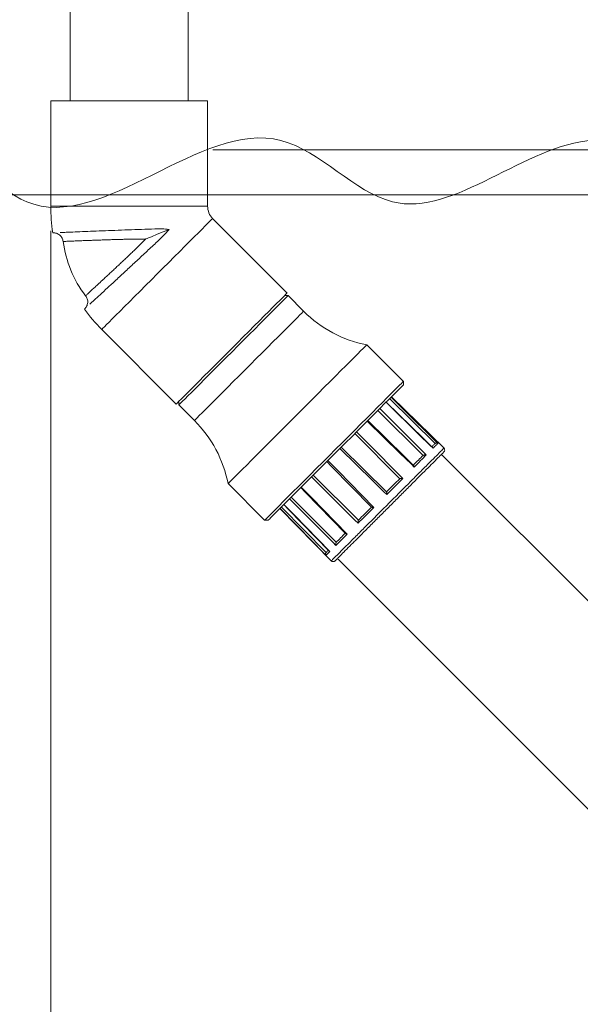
# Model space of a CAD drawing. Header units: millimetres. Extents: x 0 to 594, y 0 to 420.
# Tile 33 of 49: x 307 to 329, y 269 to 309. Entities that reach past the tile are written whole.
import ezdxf

# ---------------------------------------------------------------- set-up
doc = ezdxf.new("R2010")
doc.units = ezdxf.units.MM
doc.styles.add('SLDTEXTSTYLE0', font='TXT', dxfattribs={"width": 0.605})
doc.dimstyles.new('SLDDIMSTYLE0', dxfattribs={"dimtxt": 3.5, "dimasz": 3.302, "dimexe": 0, "dimexo": 0.0625, "dimgap": 0.875, "dimtad": 1, "dimdec": 3, "dimlfac": 10, "dimrnd": 1e-09, "dimzin": 12, "dimdsep": 46, "dimtxsty": 'SLDTEXTSTYLE0', "dimsah": 1, "dimcen": 0.09, "dimadec": 0, "dimazin": 3, "dimtfac": 1, "dimtmove": 0, "dimatfit": 0, "dimfxl": 1, "dimfrac": 2, "dimtolj": 1, "dimtzin": 12, "dimarcsym": 0})
doc.dimstyles.new('SLDDIMSTYLE1', dxfattribs={"dimtxt": 3.5, "dimasz": 3.302, "dimexe": 0, "dimexo": 0.0625, "dimgap": 0.875, "dimtad": 1, "dimdec": 3, "dimlfac": 10, "dimrnd": 1e-09, "dimzin": 12, "dimdsep": 46, "dimtxsty": 'SLDTEXTSTYLE0', "dimsah": 1, "dimcen": 0.09, "dimadec": 0, "dimazin": 3, "dimtfac": 1, "dimtmove": 0, "dimatfit": 0, "dimfxl": 1, "dimfrac": 2, "dimtolj": 1, "dimtzin": 12, "dimarcsym": 0})
doc.dimstyles.new('SLDDIMSTYLE3', dxfattribs={"dimtxt": 3.5, "dimasz": 3.302, "dimexe": 0, "dimexo": 0.0625, "dimgap": 0.875, "dimtad": 1, "dimdec": 3, "dimlfac": 10, "dimrnd": 1e-09, "dimzin": 12, "dimdsep": 46, "dimtxsty": 'SLDTEXTSTYLE0', "dimsah": 1, "dimcen": 0.09, "dimadec": 0, "dimazin": 3, "dimtfac": 1, "dimtmove": 0, "dimatfit": 0, "dimfxl": 1, "dimfrac": 2, "dimtolj": 1, "dimtzin": 12, "dimarcsym": 0})
doc.dimstyles.new('SLDDIMSTYLE4', dxfattribs={"dimtxt": 3.5, "dimasz": 3.302, "dimexe": 0, "dimexo": 0.0625, "dimgap": 0.875, "dimtad": 1, "dimdec": 3, "dimlfac": 10, "dimrnd": 1e-09, "dimzin": 12, "dimdsep": 46, "dimtxsty": 'SLDTEXTSTYLE0', "dimsah": 1, "dimcen": 0.09, "dimadec": 0, "dimazin": 3, "dimtfac": 1, "dimtofl": 0, "dimtmove": 0, "dimatfit": 3, "dimfxl": 1, "dimfrac": 2, "dimtolj": 1, "dimtzin": 12, "dimarcsym": 0})

# ---------------------------------------------------------------- blocks, each defined once
blk = doc.blocks.new('_D')
at = {"color": 7, "linetype": 'Continuous', "lineweight": 0}
for p, q in [((376.717, 302.197), (376.717, 308.547)), ((269.468, 302.197), (377.717, 302.197)), ((376.717, 302.197), (376.717, 270.437)), ((370.543, 288.793), (370.543, 289.595)), ((370.543, 289.595), (375.915, 289.595)), ((375.915, 289.595), (375.915, 288.793)), ((370.543, 272.082), (370.543, 271.28)), ((375.915, 271.28), (375.915, 272.082)), ((370.543, 271.28), (375.915, 271.28)), ((337.497, 270.437), (377.717, 270.437)), ((376.717, 270.437), (376.717, 264.087))]:
    blk.add_line(p, q, dxfattribs=at)
for points in [[(376.717, 302.197), (377.225, 305.499), (376.209, 305.499)], [(376.717, 270.437), (376.209, 267.135), (377.225, 267.135)]]:
    blk.add_solid(points, dxfattribs=at)
at = {"color": 7, "linetype": 'Continuous', "lineweight": 0, "char_height": 3.5, "attachment_point": 1, "rotation": 90, "style": 'SLDTEXTSTYLE0'}
for s, insert in [('max.', (371.403, 291.509, 0.01)), ('max.', (365.229, 288.701, 0.01)), ('118,11', (371.403, 273.085, 0.01)), ('3000', (365.229, 273.486, 0.01))]:
    blk.add_mtext(s, dxfattribs=dict(at, insert=insert))
blk = doc.blocks.new('_D_1')
at = {"color": 7, "linetype": 'Continuous', "lineweight": 0}
for p, q in [((307.768, 300.732), (307.768, 238.681)), ((268.468, 254.432), (268.468, 238.681)), ((275.888, 245.854), (275.086, 245.854)), ((275.086, 245.854), (275.086, 240.483)), ((289.925, 245.854), (290.727, 245.854)), ((290.727, 245.854), (290.727, 240.483)), ((275.086, 240.483), (275.888, 240.483)), ((290.727, 240.483), (289.925, 240.483)), ((268.468, 239.681), (262.118, 239.681)), ((268.468, 239.681), (307.768, 239.681)), ((307.768, 239.681), (314.118, 239.681))]:
    blk.add_line(p, q, dxfattribs=at)
for points in [[(268.468, 239.681), (265.166, 240.189), (265.166, 239.173)], [(307.768, 239.681), (311.07, 239.173), (311.07, 240.189)]]:
    blk.add_solid(points, dxfattribs=at)
at = {"color": 7, "linetype": 'Continuous', "lineweight": 0, "char_height": 3.5, "attachment_point": 1, "style": 'SLDTEXTSTYLE0'}
for s, insert in [('min.', (289.834, 251.168, 0.01)), ('300', (277.292, 251.168, 0.01)), ('11,81', (276.891, 244.994, 0.01)), ('min.', (292.641, 244.994, 0.01))]:
    blk.add_mtext(s, dxfattribs=dict(at, insert=insert))
blk = doc.blocks.new('_D_3')
at = {"color": 7, "linetype": 'Continuous', "lineweight": 0}
for p, q in [((358.013, 302.197), (358.013, 308.547)), ((269.468, 302.197), (359.013, 302.197)), ((358.013, 302.197), (358.013, 270.432)), ((351.839, 285.448), (351.839, 286.25)), ((351.839, 286.25), (357.211, 286.25)), ((357.211, 286.25), (357.211, 285.448)), ((351.839, 276.759), (351.839, 275.957)), ((357.211, 275.957), (357.211, 276.759)), ((351.839, 275.957), (357.211, 275.957)), ((337.56, 270.432), (359.013, 270.432)), ((358.013, 270.432), (358.013, 264.082))]:
    blk.add_line(p, q, dxfattribs=at)
for points in [[(358.013, 302.197), (358.521, 305.499), (357.505, 305.499)], [(358.013, 270.432), (357.505, 267.13), (358.521, 267.13)]]:
    blk.add_solid(points, dxfattribs=at)
at = {"color": 7, "linetype": 'Continuous', "lineweight": 0, "char_height": 3.5, "attachment_point": 1, "rotation": 90, "style": 'SLDTEXTSTYLE0'}
for s, insert in [('min.', (346.526, 288.03, 0.01)), ('min.', (352.699, 288.164, 0.01)), ('5,9', (352.699, 277.761, 0.01)), ('150', (346.526, 275.489, 0.01))]:
    blk.add_mtext(s, dxfattribs=dict(at, insert=insert))
blk = doc.blocks.new('_D_5')
at = {"color": 7, "linetype": 'Continuous', "lineweight": 0}
for p, q in [((314.381, 344.032), (340.456, 344.032)), ((339.456, 304.032), (339.456, 344.032)), ((334.491, 331.65), (339.053, 331.65)), ((334.491, 331.65), (334.491, 330.848)), ((339.053, 331.65), (339.053, 330.848)), ((334.491, 316.415), (334.491, 317.217)), ((339.053, 316.415), (339.053, 317.217)), ((334.491, 316.415), (339.053, 316.415)), ((314.381, 304.032), (340.456, 304.032))]:
    blk.add_line(p, q, dxfattribs=at)
for points in [[(339.456, 344.032), (338.948, 340.73), (339.964, 340.73)], [(339.456, 304.032), (339.964, 307.334), (338.948, 307.334)]]:
    blk.add_solid(points, dxfattribs=at)
at = {"color": 7, "linetype": 'Continuous', "lineweight": 0, "char_height": 3.5, "attachment_point": 1, "rotation": 90, "style": 'SLDTEXTSTYLE0'}
for s, insert in [('15,75', (334.944, 318.018)), ('400', (329.577, 320.024))]:
    blk.add_mtext(s, dxfattribs=dict(at, insert=insert))
blk = doc.blocks.new('_D_8')
at = {"color": 7, "linetype": 'Continuous', "lineweight": 0}
for p, q in [((312.568, 346.792), (392.717, 346.792)), ((391.717, 270.437), (391.717, 346.792)), ((385.543, 315.633), (385.543, 316.435)), ((385.543, 316.435), (390.915, 316.435)), ((390.915, 316.435), (390.915, 315.633)), ((385.543, 301.596), (385.543, 300.794)), ((390.915, 300.794), (390.915, 301.596)), ((385.543, 300.794), (390.915, 300.794)), ((337.497, 270.437), (392.717, 270.437))]:
    blk.add_line(p, q, dxfattribs=at)
for points in [[(391.717, 346.792), (391.209, 343.49), (392.225, 343.49)], [(391.717, 270.437), (392.225, 273.739), (391.209, 273.739)]]:
    blk.add_solid(points, dxfattribs=at)
at = {"color": 7, "linetype": 'Continuous', "lineweight": 0, "char_height": 3.5, "attachment_point": 1, "rotation": 90, "style": 'SLDTEXTSTYLE0'}
for s, insert in [('29,13', (386.403, 302.599, 0.01)), ('740', (380.229, 303, 0.01))]:
    blk.add_mtext(s, dxfattribs=dict(at, insert=insert))
blk = doc.blocks.new('_D_9')
at = {"color": 7, "linetype": 'Continuous', "lineweight": 0}
for p, q in [((307.768, 300.732), (307.768, 238.681)), ((340.647, 273.586), (340.647, 238.681)), ((317.189, 245.854), (316.387, 245.854)), ((316.387, 245.854), (316.387, 240.483)), ((331.225, 245.854), (332.028, 245.854)), ((332.028, 245.854), (332.028, 240.483)), ((316.387, 240.483), (317.189, 240.483)), ((332.028, 240.483), (331.225, 240.483)), ((307.768, 239.681), (340.647, 239.681))]:
    blk.add_line(p, q, dxfattribs=at)
for points in [[(307.768, 239.681), (311.07, 239.173), (311.07, 240.189)], [(340.647, 239.681), (337.345, 240.189), (337.345, 239.173)]]:
    blk.add_solid(points, dxfattribs=at)
at = {"color": 7, "linetype": 'Continuous', "lineweight": 0, "char_height": 3.5, "attachment_point": 1, "style": 'SLDTEXTSTYLE0'}
for s, insert in [('303', (318.593, 251.168, 0.01)), ('11,93', (318.192, 244.994, 0.01))]:
    blk.add_mtext(s, dxfattribs=dict(at, insert=insert))

msp = doc.modelspace()

# ---------------------------------------------------------------- linework, layer by layer
at = {"color": 7, "linetype": 'Continuous', "lineweight": 15}
for p, q in [((308.55464, 342.53242), (308.55464, 306.03242)), ((313.38064, 306.03242), (313.38064, 342.53242)), ((307.76764, 306.03242), (307.76764, 301.73242)), ((314.16764, 306.03242), (307.76764, 306.03242)), ((314.16764, 301.73242), (314.16764, 306.03242)), ((317.41394, 298.19516), (314.37338, 301.23572)), ((317.4493, 298.0891), (317.30788, 298.0891)), ((318.08569, 297.4527), (317.4493, 298.0891)), ((309.8479, 296.71024), (312.88846, 293.66968)), ((322.15156, 294.58892), (320.65873, 296.08175)), ((322.15156, 294.4475), (322.15156, 294.58892)), ((323.44489, 292.06388), (321.59327, 293.88922)), ((323.81342, 291.86517), (321.67281, 293.96875)), ((312.99452, 293.77575), (312.99452, 293.63432)), ((312.99452, 293.63432), (313.63092, 292.99792)), ((322.95574, 291.57472), (321.1151, 293.41104)), ((322.00479, 290.62377), (320.17571, 292.47165)), ((321.4695, 290.08848), (319.6135, 291.90944)), ((336.3644, 278.96186), (323.70719, 291.61907)), ((320.32106, 288.94003), (318.47457, 290.7705)), ((322.13068, 290.63837), (321.47373, 289.98142)), ((315.00187, 290.42489), (316.4947, 288.93206)), ((319.41678, 288.03576), (317.58196, 289.8779)), ((317.11487, 289.41081), (319.21845, 287.2702)), ((318.99898, 287.61796), (317.17484, 289.47078)), ((316.4947, 288.93206), (316.63612, 288.93206)), ((319.46455, 287.37643), (332.12176, 274.71922))]:
    msp.add_line(p, q, dxfattribs=at)
at = {"color": 7, "linetype": 'Continuous', "lineweight": 0}
msp.add_line((268.46764, 302.19722), (351.46764, 302.19722), dxfattribs=at)
at = {"color": 8, "linetype": 'Continuous', "lineweight": 15}
msp.add_line((314.16764, 301.73242), (307.76764, 301.73242), dxfattribs=at)
at = {"color": 8, "linetype": 'Continuous', "lineweight": 15, "flags": 128}
for points in [[(314.37338, 301.23572), (314.36099, 301.22332), (314.32394, 301.18627), (314.26264, 301.12498), (314.17776, 301.0401), (314.07023, 300.93257), (313.94124, 300.80358), (313.79219, 300.65452), (313.62471, 300.48705), (313.44065, 300.30299), (313.24201, 300.10435), (313.03098, 299.89332), (312.80987, 299.6722), (312.58109, 299.44343), (312.34716, 299.2095), (312.11064, 298.97298), (311.87412, 298.73646), (311.64019, 298.50253), (311.41142, 298.27375), (311.1903, 298.05264), (310.97927, 297.84161), (310.78063, 297.64297), (310.59657, 297.45891), (310.4291, 297.29143), (310.28005, 297.14238), (310.15105, 297.01339), (310.04352, 296.90586), (309.95864, 296.82098), (309.89734, 296.75968), (309.86029, 296.72263), (309.8479, 296.71024), (309.8479, 296.71024)], [(313.63092, 292.99792), (313.64354, 293.01054), (313.68125, 293.04826), (313.74363, 293.11064), (313.82997, 293.19698), (313.93929, 293.3063), (314.07036, 293.43737), (314.22168, 293.58869), (314.39155, 293.75855), (314.57803, 293.94504), (314.77902, 294.14603), (314.99225, 294.35925), (315.21528, 294.58229), (315.4456, 294.81261), (315.68059, 295.0476), (315.9176, 295.28461), (316.15394, 295.52094), (316.38693, 295.75393), (316.61392, 295.98093), (316.83236, 296.19937), (317.03976, 296.40677), (317.23377, 296.60078), (317.4122, 296.77921), (317.57303, 296.94003), (317.71442, 297.08143), (317.83478, 297.20179), (317.93275, 297.29976), (318.00722, 297.37422), (318.05733, 297.42434), (318.08254, 297.44954), (318.08569, 297.4527)], [(321.65046, 293.9464), (322.07698, 293.52612), (323.55847, 292.06617)], [(321.18895, 293.48489), (321.61287, 293.06201), (323.08538, 291.59308)], [(323.36228, 291.86998), (323.24774, 291.98186), (322.78956, 292.42937), (321.44581, 293.74175)], [(322.59282, 291.10052), (322.47821, 291.21232), (322.01973, 291.65954), (320.67514, 292.97108)], [(320.24644, 292.54238), (320.66763, 292.11677), (322.13068, 290.63837)], [(321.47373, 289.98142), (321.35942, 290.09353), (320.90216, 290.54196), (319.56114, 291.85709)], [(319.07547, 291.37141), (319.49453, 290.94367), (320.95016, 289.45786)], [(320.30485, 288.81255), (320.19114, 288.92526), (319.73628, 289.37608), (318.40232, 290.69826)], [(317.98982, 290.28576), (318.4079, 289.85703), (319.86017, 288.36787)], [(319.39941, 287.9071), (319.28643, 288.02054), (318.8345, 288.47431), (317.50918, 289.80512)], [(319, 287.50769), (318.88768, 287.6218), (318.43845, 288.07826), (317.12103, 289.41697)], [(317.28037, 289.57631), (317.6989, 289.14804), (319.15275, 287.66044)]]:
    msp.add_lwpolyline(points, dxfattribs=at)
at = {"color": 7, "linetype": 'Continuous', "lineweight": 15, "flags": 128}
for points in [[(312.59358, 300.78948), (312.35686, 300.69142), (312.11509, 300.59128), (311.87506, 300.49184), (311.75532, 300.44224), (311.69553, 300.41748), (311.66563, 300.40509), (311.65064, 300.39888), (311.63941, 300.39422), (311.6366, 300.39305), (311.6359, 300.39275), (311.63572, 300.39268), (311.63568, 300.39266), (311.63566, 300.39265), (311.63566, 300.39265), (311.63566, 300.39265)], [(317.41394, 298.19516), (317.40155, 298.18277), (317.3645, 298.14572), (317.30319, 298.08442), (317.21832, 297.99953), (317.11079, 297.89201), (316.9818, 297.76302), (316.83274, 297.61396), (316.66527, 297.44649), (316.48121, 297.26243), (316.28257, 297.06379), (316.07154, 296.85276), (315.85043, 296.63164), (315.62165, 296.40287), (315.38772, 296.16894), (315.1512, 295.93242), (314.91468, 295.6959), (314.68075, 295.46197), (314.45197, 295.23319), (314.23086, 295.01208), (314.01983, 294.80105), (313.82119, 294.60242), (313.63713, 294.41835), (313.46966, 294.25087), (313.3206, 294.10183), (313.19161, 293.97283), (313.08408, 293.8653), (312.99921, 293.78043), (312.93791, 293.71912), (312.90086, 293.68207), (312.88846, 293.66968), (312.88846, 293.66968)], [(317.4493, 298.0891), (317.43668, 298.07648), (317.39896, 298.03877), (317.33659, 297.97638), (317.25025, 297.89005), (317.14092, 297.78072), (317.00986, 297.64966), (316.85854, 297.49834), (316.68867, 297.32847), (316.50218, 297.14198), (316.30119, 296.94099), (316.08797, 296.72777), (315.86494, 296.50474), (315.63462, 296.27442), (315.39963, 296.03942), (315.16262, 295.80241), (314.92628, 295.56608), (314.69329, 295.33309), (314.46629, 295.10609), (314.24786, 294.88766), (314.04046, 294.68026), (313.84644, 294.48624), (313.66801, 294.30781), (313.50719, 294.14699), (313.3658, 294.00559), (313.24544, 293.88523), (313.14747, 293.78726), (313.073, 293.7128), (313.02288, 293.66268), (312.99768, 293.63748), (312.99452, 293.63432)], [(320.65873, 296.08175), (320.65562, 296.07864), (320.63079, 296.05381), (320.58135, 296.00437), (320.50773, 295.93075), (320.41059, 295.83361), (320.29076, 295.71379), (320.14932, 295.57234), (319.9875, 295.41052), (319.80672, 295.22974), (319.60857, 295.03159), (319.39479, 294.81781), (319.16726, 294.59029), (318.92799, 294.35101), (318.67907, 294.10209), (318.42268, 293.84571), (318.1611, 293.58412), (317.8966, 293.31963), (317.63153, 293.05455), (317.3682, 292.79122), (317.10893, 292.53195), (316.856, 292.27902), (316.61163, 292.03465), (316.37797, 291.801), (316.15708, 291.5801), (315.95089, 291.37391), (315.76121, 291.18424), (315.58973, 291.01275), (315.43792, 290.86095), (315.30715, 290.73017), (315.19855, 290.62157), (315.11307, 290.53609), (315.05147, 290.4745), (315.0143, 290.43732), (315.00187, 290.42489), (315.00187, 290.42489)], [(316.4947, 288.93206), (316.50713, 288.94449), (316.54431, 288.98167), (316.6059, 289.04326), (316.69138, 289.12874), (316.79998, 289.23734), (316.93076, 289.36811), (317.08256, 289.51992), (317.25405, 289.6914), (317.44372, 289.88108), (317.64991, 290.08727), (317.87081, 290.30816), (318.10446, 290.54183), (318.34883, 290.78619), (318.60176, 291.03912), (318.86103, 291.29839), (319.12436, 291.56172), (319.38943, 291.82679), (319.65393, 292.09129), (319.91552, 292.35288), (320.17189, 292.60926), (320.42082, 292.85818), (320.66009, 293.09745), (320.88762, 293.32498), (321.1014, 293.53876), (321.29955, 293.73691), (321.48033, 293.91769), (321.64215, 294.07951), (321.7836, 294.22096), (321.90342, 294.34078), (322.00057, 294.43792), (322.07418, 294.51154), (322.12362, 294.56098), (322.14845, 294.58581), (322.15156, 294.58892)], [(322.15156, 294.4475), (322.13907, 294.43501), (322.10172, 294.39766), (322.03985, 294.33579), (321.95401, 294.24996), (321.845, 294.14093), (321.71378, 294.00972), (321.56155, 293.85749), (321.3897, 293.68563), (321.19976, 293.4957), (320.99347, 293.28941), (320.7727, 293.06864), (320.53943, 292.83538), (320.2958, 292.59174), (320.044, 292.33994), (319.78631, 292.08224), (319.52506, 291.82099), (319.26263, 291.55856), (319.00138, 291.29731), (318.74368, 291.03963), (318.49188, 290.78782), (318.24824, 290.54418), (318.01498, 290.31092), (317.79421, 290.09015), (317.58792, 289.88386), (317.39799, 289.69393), (317.22613, 289.52207), (317.0739, 289.36984), (316.94269, 289.23862), (316.83367, 289.1296), (316.74783, 289.04377), (316.68596, 288.9819), (316.64861, 288.94455), (316.63612, 288.93206)], [(323.34362, 291.89899), (322.96772, 292.26621), (321.45143, 293.74737)], [(322.57095, 291.17009), (322.21697, 291.51552), (320.6999, 292.99583)], [(323.44489, 292.06388), (323.43204, 292.05101), (323.41711, 292.03609), (323.40013, 292.01911), (323.38111, 292.00009), (323.36007, 291.97905), (323.33703, 291.95601), (323.31201, 291.931), (323.3116, 291.93058)], [(323.55847, 292.06617), (323.54448, 292.05217), (323.52742, 292.03512), (323.50732, 292.01501), (323.48421, 291.9919), (323.45811, 291.9658), (323.42906, 291.93676), (323.3971, 291.9048), (323.36228, 291.86998)], [(322.95574, 291.57472), (322.91077, 291.52975), (322.86423, 291.48322), (322.81615, 291.43514), (322.76659, 291.38557), (322.71558, 291.33457), (322.66318, 291.28216), (322.60943, 291.22842), (322.55439, 291.17338)], [(323.08538, 291.59308), (323.03154, 291.53924), (322.97533, 291.48303), (322.91683, 291.42453), (322.85612, 291.36382), (322.79327, 291.30097), (322.72839, 291.23608), (322.66154, 291.16923), (322.59282, 291.10052)], [(319.02681, 291.32275), (319.22267, 291.12292), (320.84724, 289.46542)], [(322.00479, 290.62377), (321.93977, 290.55875), (321.87408, 290.49307), (321.8078, 290.42678), (321.74096, 290.35995), (321.67366, 290.29264), (321.60593, 290.22492), (321.53786, 290.15684), (321.4695, 290.08848)], [(317.9681, 290.26404), (318.16336, 290.06388), (319.79562, 288.39075)], [(317.27626, 289.5722), (317.47176, 289.37217), (319.12893, 287.67684)], [(320.95016, 289.45786), (320.86672, 289.37441), (320.78385, 289.29154), (320.70166, 289.20935), (320.62026, 289.12796), (320.53978, 289.04748), (320.46031, 288.96801), (320.38197, 288.88966), (320.30485, 288.81255)], [(320.84686, 289.46584), (320.77921, 289.39819), (320.71198, 289.33096), (320.64524, 289.26422), (320.57905, 289.19803), (320.51348, 289.13246), (320.44858, 289.06756), (320.38442, 289.0034), (320.32106, 288.94003)], [(319.86017, 288.36787), (319.7949, 288.30259), (319.73165, 288.23935), (319.67053, 288.17822), (319.6116, 288.1193), (319.55495, 288.06264), (319.50065, 288.00834), (319.44878, 287.95647), (319.39941, 287.9071)], [(319.79221, 288.4112), (319.74005, 288.35904), (319.68929, 288.30828), (319.63999, 288.25897), (319.59217, 288.21116), (319.54591, 288.16489), (319.50122, 288.12021), (319.45816, 288.07715), (319.41678, 288.03576)], [(319.08464, 287.70362), (319.08006, 287.69905), (319.0614, 287.68039), (319.04478, 287.66376), (319.03021, 287.64919), (319.01772, 287.63669), (319.0073, 287.62628), (318.99898, 287.61796)], [(319.15275, 287.66044), (319.12314, 287.63084), (319.09648, 287.60417), (319.07279, 287.58048), (319.05211, 287.5598), (319.03447, 287.54217), (319.01989, 287.52759), (319.00839, 287.51609), (319, 287.50769)]]:
    msp.add_lwpolyline(points, dxfattribs=at)
at = {"color": 7, "linetype": 'Continuous', "lineweight": 15}
for centre, radius, start, end in [((314.87008, 301.73242), 7.10244, 180, 188.791565), ((314.87008, 301.73242), 0.70244, 180, 225), ((312.76731, 300.86142), 4.52641, 187.159611, 217.845039), ((314.87008, 301.73242), 7.10244, 216.207476, 225), ((321.62123, 300.98823), 5, 225, 258.901262), ((310.09539, 289.46239), 5, 11.098738, 45)]:
    msp.add_arc(centre, radius, start, end, dxfattribs=at)
at = {"color": 5, "linetype": 'Continuous', "lineweight": 0, "true_color": 0x0000ff}
msp.add_open_spline([(268.46764, 302.19722), (270.99635, 303.63947), (275.60415, 306.26753), (282.03838, 299.68197), (288.53831, 306.8442), (295.28465, 299.04612), (302.23704, 307.01835), (308.19852, 298.71254), (315.84183, 307.51276), (322.50682, 299.47904), (329.97768, 307.24586), (337.8071, 299.46821), (344.99326, 306.05275), (349.4342, 303.40814), (351.46764, 302.19722)], degree=3, knots=[0, 0, 0, 0, 0.08832653, 0.1609482, 0.24218022, 0.31860992, 0.41643105, 0.46637286, 0.58704549, 0.64575862, 0.7425951, 0.83943159, 0.92647815, 1, 1, 1, 1], dxfattribs=at)
at = {"color": 7, "linetype": 'Continuous', "lineweight": 15}
for points, knots in [([(307.85855, 300.6471), (307.90684, 300.64453), (308.00704, 300.63919), (308.14176, 300.5615), (308.24216, 300.44254), (308.2651, 300.34466), (308.27617, 300.29746)], [0, 0, 0, 0, 0.24073683, 0.49958655, 0.75867006, 1, 1, 1, 1]), ([(308.14958, 300.65981), (308.21102, 300.66248), (308.33391, 300.66782), (308.60028, 300.67922), (308.94707, 300.6937), (309.38362, 300.71144), (309.86685, 300.7304), (310.3833, 300.75019), (310.92477, 300.76965), (311.47481, 300.79113), (311.93896, 300.80196), (312.30991, 300.81568), (312.49909, 300.79819), (312.59359, 300.78945)], [0, 0, 0, 0, 0.07732025, 0.1546413, 0.25801528, 0.36139351, 0.46340538, 0.56681692, 0.67023956, 0.77599561, 0.8817813, 0.94094773, 1, 1, 1, 1]), ([(312.59358, 300.78948), (312.51286, 300.69422), (312.35124, 300.50349), (312.01976, 300.20661), (311.64704, 299.8512), (311.22485, 299.46103), (310.81353, 299.07872), (310.42743, 298.72157), (310.07819, 298.39918), (309.78163, 298.12616), (309.53553, 297.90011), (309.41819, 297.79254), (309.35952, 297.73876)], [0, 0, 0, 0, 0.07748727, 0.155151, 0.26496748, 0.37475734, 0.48393491, 0.59309938, 0.6985026, 0.80390075, 0.9019511, 1, 1, 1, 1]), ([(309.19281, 298.08448), (309.21837, 298.04329), (309.27136, 297.95786), (309.28447, 297.80275), (309.24415, 297.65255), (309.17707, 297.57792), (309.14474, 297.54196)], [0, 0, 0, 0, 0.2413225, 0.50041325, 0.75925705, 1, 1, 1, 1]), ([(323.34329, 291.89865), (323.35044, 291.89018), (323.35768, 291.88161), (323.36223, 291.87011), (323.36228, 291.86998)], [0, 0, 0, 0, 0.98823234, 1, 1, 1, 1]), ([(323.44489, 292.06388), (323.45148, 292.06819), (323.4646, 292.07678), (323.48994, 292.08356), (323.52057, 292.08392), (323.54385, 292.07585), (323.55591, 292.068), (323.55836, 292.06625), (323.55847, 292.06617)], [0, 0, 0, 0, 0.16474688, 0.32832967, 0.57789681, 0.91092376, 0.99596109, 1, 1, 1, 1]), ([(323.80684, 291.71873), (323.81269, 291.72566), (323.82426, 291.73935), (323.83749, 291.77096), (323.84016, 291.80991), (323.82712, 291.84818), (323.81287, 291.86458), (323.80628, 291.87217)], [0, 0, 0, 0, 0.14915403, 0.29488168, 0.56402634, 0.79825234, 1, 1, 1, 1]), ([(319.36476, 287.27674), (319.36548, 287.27743), (319.36696, 287.27886), (319.39861, 287.31049), (319.43976, 287.35164), (319.48344, 287.39531), (319.52917, 287.44105), (319.61671, 287.52858), (319.77314, 287.68502), (320.03192, 287.9438), (320.34039, 288.25225), (320.68779, 288.59967), (321.06387, 288.97574), (321.45621, 289.36809), (321.85274, 289.76462), (322.24085, 290.15273), (322.60823, 290.52011), (322.94336, 290.85524), (323.23306, 291.14493), (323.41521, 291.32709), (323.52156, 291.43344), (323.58382, 291.49569), (323.65162, 291.56348), (323.72184, 291.63372), (323.78433, 291.69621), (323.79857, 291.71045), (323.80631, 291.71819)], [0, 0, 0, 0, 0.03081398, 0.06333499, 0.08929185, 0.10894994, 0.1271354, 0.14566245, 0.20256976, 0.25963721, 0.31672135, 0.37379442, 0.43087205, 0.48795242, 0.54502337, 0.60210917, 0.65917503, 0.71626365, 0.77332822, 0.82886537, 0.84578696, 0.86299709, 0.8865182, 0.91719664, 0.95503185, 1, 1, 1, 1]), ([(322.95574, 291.57472), (322.96175, 291.57846), (322.97372, 291.58591), (323.00039, 291.594), (323.03546, 291.59879), (323.06508, 291.59712), (323.08179, 291.59386), (323.08523, 291.59311), (323.08538, 291.59308)], [0, 0, 0, 0, 0.16475315, 0.32835569, 0.57790178, 0.91091292, 0.99598053, 1, 1, 1, 1]), ([(322.57062, 291.16977), (322.57127, 291.16933), (322.57631, 291.16588), (322.58443, 291.1471), (322.59027, 291.12236), (322.59245, 291.10452), (322.59281, 291.10069), (322.59282, 291.10052)], [0, 0, 0, 0, 0.05166942, 0.4040004, 0.87424922, 0.99432067, 1, 1, 1, 1]), ([(322.00479, 290.62377), (322.00892, 290.62563), (322.01715, 290.62933), (322.04049, 290.63409), (322.07464, 290.63798), (322.10691, 290.63891), (322.12642, 290.63851), (322.13049, 290.63838), (322.13068, 290.63837)], [0, 0, 0, 0, 0.16474966, 0.32835822, 0.5779185, 0.91091481, 0.99596259, 1, 1, 1, 1]), ([(321.4695, 290.08848), (321.46996, 290.08667), (321.47088, 290.08306), (321.47216, 290.06578), (321.47328, 290.03662), (321.47367, 290.00568), (321.47373, 289.98582), (321.47373, 289.98161), (321.47373, 289.98142)], [0, 0, 0, 0, 0.16475217, 0.32835872, 0.57789861, 0.91093052, 0.99596102, 1, 1, 1, 1]), ([(320.84686, 289.46584), (320.84831, 289.46502), (320.8512, 289.46338), (320.86743, 289.46104), (320.89557, 289.45891), (320.92605, 289.45809), (320.94579, 289.45786), (320.94998, 289.45786), (320.95016, 289.45786)], [0, 0, 0, 0, 0.16475696, 0.32836816, 0.57790116, 0.91094169, 0.99598604, 1, 1, 1, 1]), ([(320.32106, 288.94003), (320.32058, 288.93923), (320.31804, 288.93493), (320.31346, 288.92241), (320.30817, 288.897), (320.30425, 288.85885), (320.30412, 288.8291), (320.30485, 288.81273), (320.30485, 288.81255)], [0, 0, 0, 0, 0.03509843, 0.18799415, 0.37915004, 0.63706304, 0.99599252, 1, 1, 1, 1]), ([(319.79569, 288.39082), (319.80103, 288.38679), (319.81368, 288.37723), (319.83896, 288.37097), (319.85626, 288.36832), (319.86, 288.36788), (319.86017, 288.36787)], [0, 0, 0, 0, 0.366105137, 0.866251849, 0.993962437, 1, 1, 1, 1]), ([(319.41678, 288.03576), (319.41289, 288.0296), (319.40514, 288.01731), (319.39694, 287.99056), (319.39243, 287.95576), (319.39476, 287.9268), (319.39848, 287.91056), (319.39937, 287.90725), (319.39941, 287.9071)], [0, 0, 0, 0, 0.16473924, 0.32835975, 0.57788865, 0.9109373, 0.99599221, 1, 1, 1, 1]), ([(318.99898, 287.61796), (318.9947, 287.61141), (318.98617, 287.59835), (318.9799, 287.57351), (318.98042, 287.54378), (318.98956, 287.52151), (318.99799, 287.5101), (318.99991, 287.50779), (319, 287.50769)], [0, 0, 0, 0, 0.16474914, 0.32835134, 0.57788504, 0.91092771, 0.99594249, 1, 1, 1, 1]), ([(319.13022, 287.6781), (319.1345, 287.67328), (319.1406, 287.66643), (319.14974, 287.66185), (319.15262, 287.6605), (319.15275, 287.66044)], [0, 0, 0, 0, 0.69258546, 0.98598319, 1, 1, 1, 1]), ([(319.21146, 287.27734), (319.21904, 287.27075), (319.23544, 287.2565), (319.27371, 287.24346), (319.31267, 287.24612), (319.34427, 287.25936), (319.35796, 287.27093), (319.36488, 287.27678)], [0, 0, 0, 0, 0.20174828, 0.43598307, 0.70512856, 0.85086762, 1, 1, 1, 1]), ([(319.36543, 287.27731), (319.37209, 287.28397), (319.38429, 287.29617), (319.41773, 287.3296), (319.44261, 287.35449), (319.44532, 287.3572)], [0, 0, 0, 0, 0.51702121, 0.94747315, 1, 1, 1, 1])]:
    msp.add_open_spline(points, degree=3, knots=knots, dxfattribs=at)
at = {"color": 8, "linetype": 'Continuous', "lineweight": 15}
for points, knots in [([(311.63565, 300.39267), (311.56867, 300.3934), (311.43204, 300.39489), (311.22294, 300.39344), (311.01371, 300.39038), (310.80557, 300.38598), (310.59929, 300.38075), (310.39946, 300.37503), (310.20401, 300.36895), (310.01029, 300.3626), (309.82146, 300.35615), (309.63949, 300.34969), (309.46583, 300.34338), (309.27859, 300.33645), (309.08194, 300.32902), (308.90683, 300.3223), (308.76239, 300.31669), (308.64589, 300.31213), (308.52993, 300.30754), (308.42359, 300.30335), (308.33839, 300.29993), (308.29035, 300.29806), (308.27057, 300.29719), (308.27625, 300.29746), (308.27629, 300.29747)], [0, 0, 0, 0, 0.04032712, 0.08226673, 0.12509463, 0.16552939, 0.20736953, 0.25022433, 0.28853714, 0.33006808, 0.37481693, 0.41395867, 0.45568234, 0.49998857, 0.55640203, 0.61679921, 0.6592901, 0.70355538, 0.74959642, 0.81111592, 0.87477487, 0.93679251, 0.99954322, 1, 1, 1, 1]), ([(309.19284, 298.08451), (309.19283, 298.0845), (309.18875, 298.08042), (309.20328, 298.09428), (309.2349, 298.12333), (309.28081, 298.16574), (309.33015, 298.2113), (309.40223, 298.2779), (309.50364, 298.37162), (309.62609, 298.48489), (309.74038, 298.59071), (309.84039, 298.68338), (309.9499, 298.78496), (310.06848, 298.89507), (310.19525, 299.01296), (310.32843, 299.13701), (310.46685, 299.2663), (310.60907, 299.3995), (310.75165, 299.53348), (310.89682, 299.67059), (311.04637, 299.81273), (311.22032, 299.97964), (311.41859, 300.172), (311.56344, 300.31927), (311.63565, 300.39267)], [0, 0, 0, 0, 0.00012366, 0.06335804, 0.12584757, 0.16837657, 0.2099594, 0.25059677, 0.31917532, 0.38373801, 0.42456109, 0.46360109, 0.50085843, 0.54496286, 0.58650535, 0.62548589, 0.67047409, 0.71220973, 0.75069288, 0.79319394, 0.83505736, 0.87579166, 0.93808672, 1, 1, 1, 1]), ([(323.07834, 291.14423), (323.18219, 291.24808), (323.3899, 291.45579), (323.61504, 291.68092), (323.75551, 291.8214), (323.81564, 291.88153), (323.80204, 291.86793), (323.80007, 291.86595)], [0, 0, 0, 0, 0.23983665, 0.47967489, 0.71951201, 0.95934885, 1, 1, 1, 1]), ([(319.21766, 287.28355), (319.22104, 287.28693), (319.22849, 287.29438), (319.34589, 287.41178), (319.54415, 287.61003), (319.82039, 287.88628), (320.16086, 288.22675), (320.55331, 288.61919), (320.98244, 289.04833), (321.43175, 289.49762), (321.88431, 289.9502), (322.3213, 290.38718), (322.73139, 290.79728), (322.96269, 291.02858), (323.07834, 291.14423)], [0, 0, 0, 0, 0.070200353, 0.154727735, 0.239255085, 0.323782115, 0.408309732, 0.49283664, 0.577364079, 0.661891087, 0.746418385, 0.830945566, 0.915472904, 1, 1, 1, 1])]:
    msp.add_open_spline(points, degree=3, knots=knots, dxfattribs=at)

# ---------------------------------------------------------------- dimensions: what is measured, and where the dimension line sits
at = {"color": 7, "linetype": 'Continuous', "lineweight": 0}
for base, p1, p2, picture, middle in [((391.716659, 346.79242), (336.497226, 270.436866), (311.567643, 346.79242), '_D_8', (391.716659, 308.614643)), ((339.45596, 344.03242), (313.38064, 304.03242), (313.38064, 344.03242), '_D_5', (339.45596, 324.03242))]:
    dim = msp.add_linear_dim(base=base, p1=p1, p2=p2, angle=90, dimstyle='SLDDIMSTYLE4', dxfattribs=at)
    dim.commit()
    dim.dimension.update_dxf_attribs({"geometry": picture, "text_midpoint": middle, "dimtype": 160})
for base, p1, p2, text, dimstyle, picture, middle in [((376.716659, 270.436866), (268.467643, 302.197217), (336.497226, 270.436866), '<> max. ', 'SLDDIMSTYLE0', '_D', (376.716659, 286.317042)), ((358.01293, 270.43159), (268.46764, 302.19722), (336.56022, 270.43159), '<> min. ', 'SLDDIMSTYLE3', '_D_3', (358.01293, 286.3144))]:
    dim = msp.add_linear_dim(base=base, p1=p1, p2=p2, angle=90, text=text, dimstyle=dimstyle, dxfattribs=at)
    dim.commit()
    dim.dimension.update_dxf_attribs({"geometry": picture, "text_midpoint": middle, "dimtype": 160})
dim = msp.add_linear_dim(base=(307.76764, 239.6806), p1=(268.46764, 255.43159), p2=(307.76764, 301.73242), text='<> min. ', dimstyle='SLDDIMSTYLE1', dxfattribs=at)
dim.commit()
dim.dimension.update_dxf_attribs({"geometry": '_D_1', "text_midpoint": (288.11764, 239.6806), "dimtype": 160})
dim = msp.add_linear_dim(base=(340.64675, 239.6806), p1=(307.76764, 301.73242), p2=(340.64675, 274.58639), dimstyle='SLDDIMSTYLE4', dxfattribs=at)
dim.commit()
dim.dimension.update_dxf_attribs({"geometry": '_D_9', "text_midpoint": (324.2072, 239.6806), "dimtype": 160})

doc.saveas('drawing.dxf')
